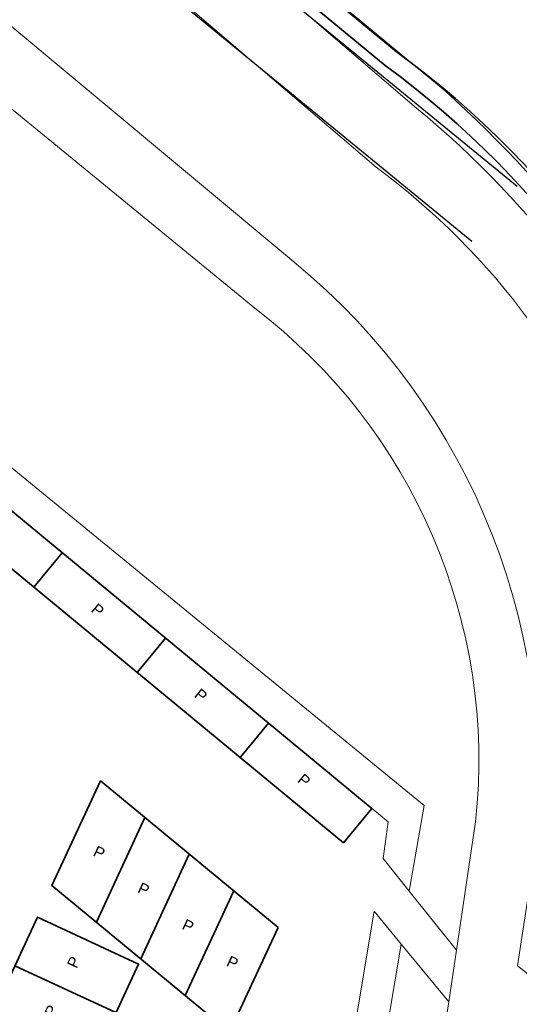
# Model space of a CAD drawing. Header units: metres. Extents: x 93008 to 98406, y 448779 to 454332.
# Tile 52 of 136: x 95635 to 95657, y 451614 to 451658. Entities that reach past the tile are written whole.
import ezdxf
from ezdxf.enums import TextEntityAlignment as Align

# ---------------------------------------------------------------- set-up
doc = ezdxf.new("R2010")
doc.units = ezdxf.units.M
doc.header["$MEASUREMENT"] = 0
for name, color, linetype, lineweight in [('B-PV-GR-HAAG-G', 85, 'GR-HAAG1', 35), ('B-PV-VH-VERHARDING_FIETSPAD-G', 252, 'Continuous', 18), ('B-PV-VW-MARKERING_PARKEERVAK-G', 7, 'Continuous', 35), ('B-PV-VW-MARKERING_PARKEERVAK-SCHEDING-G', 7, 'Continuous', 35), ('B-RO-GR-BEPLANTING_CULTUUR_VASTE PLANTENVAK-GV', 83, 'Continuous', 18), ('B-RO-VH-VERHARDING_ASFALT-GV', 252, 'Continuous', 18), ('X-XX-AL-REFERENTIE_AUTOTURN-G', 7, 'Continuous', 18)]:
    doc.layers.add(name, color=color, linetype=linetype, lineweight=lineweight)
doc.layers.add('B-PV-VW-MARKERING_PARKEERVAK-T', color=7, linetype='Continuous', lineweight=25, plot=False)
for name, color, linetype, lineweight, true_color in [('B-RO-GR-BEPLANTING_CULTUUR_VASTE PLANTENVAK-V', 7, 'Continuous', 18, 0xa5a552), ('B-RO-OG-TERREIN_CULTUURSCHEIDING-V', 7, 'Continuous', 18, 0x28c846), ('B-RO-VH-VERHARDING_BEDRIJFSVLOERPLAAT-V', 7, 'Continuous', 18, 0xcdcdcd), ('B-RO-VH-VERHARDING_BETONSTRAATSTEEN-V', 7, 'Continuous', 18, 0xcdcdcd)]:
    doc.layers.add(name, color=color, linetype=linetype, lineweight=lineweight, true_color=true_color)
doc.layers.add('X-XX-AL-HULPLIJN-G', color=6, linetype='Continuous', plot=False)
doc.styles.get("Standard").update_dxf_attribs({"font": 'arial.ttf'})
doc.linetypes.add('GR-HAAG1', pattern='A,6,[176,NLCS.SHX,S=0.125,R=0,X=0,Y=0],-2', length=8)

# ---------------------------------------------------------------- blocks, each defined once
blk = doc.blocks.new('-P')
at = {"layer": 'B-PV-VW-MARKERING_PARKEERVAK-T'}
blk.add_text('P', height=0.5, dxfattribs=at).set_placement((0, 0), align=Align.MIDDLE_CENTER)
blk = doc.blocks.new('*U27')
at = {"layer": 'B-PV-VW-MARKERING_PARKEERVAK-G'}
blk.add_lwpolyline([(0, 0), (28.8, 0), (28.8, 5), (0, 5)], close=True, dxfattribs=at)
at = {"layer": 'B-PV-VW-MARKERING_PARKEERVAK-SCHEDING-G'}
for p, q in [((2.4, 0), (2.4, 5)), ((4.8, 0), (4.8, 5)), ((7.2, 0), (7.2, 5)), ((9.6, 0), (9.6, 5)), ((12, 0), (12, 5)), ((14.4, 0), (14.4, 5)), ((16.8, 0), (16.8, 5)), ((19.2, 0), (19.2, 5)), ((21.6, 0), (21.6, 5)), ((24, 0), (24, 5)), ((26.4, 0), (26.4, 5)), ((28.8, 0), (28.8, 5))]:
    blk.add_line(p, q, dxfattribs=at)
at = {"layer": 'B-PV-VW-MARKERING_PARKEERVAK-T'}
for p in [(1.256, 2.667), (3.656, 2.667), (6.056, 2.667), (8.456, 2.667), (10.856, 2.667), (13.256, 2.667), (15.656, 2.667), (18.056, 2.667), (20.456, 2.667), (22.856, 2.667), (25.256, 2.667), (27.656, 2.667)]:
    blk.add_blockref('-P', p, dxfattribs=at)
blk = doc.blocks.new('*U29')
at = {"layer": 'B-PV-VW-MARKERING_PARKEERVAK-G'}
blk.add_lwpolyline([(0, 0), (42, 0), (42, 2), (0, 2)], close=True, dxfattribs=at)
at = {"layer": 'B-PV-VW-MARKERING_PARKEERVAK-SCHEDING-G'}
for p, q in [((6, 2), (6, 0)), ((12, 2), (12, 0)), ((18, 2), (18, 0)), ((24, 2), (24, 0)), ((30, 2), (30, 0)), ((36, 2), (36, 0)), ((42, 2), (42, 0))]:
    blk.add_line(p, q, dxfattribs=at)
at = {"layer": 'B-PV-VW-MARKERING_PARKEERVAK-T'}
for p in [(2.857, 1.036), (8.857, 1.036), (14.857, 1.036), (20.857, 1.036), (26.857, 1.036), (32.857, 1.036), (38.857, 1.036)]:
    blk.add_blockref('-P', p, dxfattribs=at)
blk = doc.blocks.new('*U112')
at = {"layer": 'X-XX-AL-REFERENTIE_AUTOTURN-G', "color": 6, "linetype": 'Continuous', "ltscale": 0.3048, "transparency": 33554687}
blk.add_arc((95425.98, 451337.947), 397.25, 54.19855, 57.43352, dxfattribs=at)

msp = doc.modelspace()

# ---------------------------------------------------------------- linework, layer by layer
at = {"layer": 'B-PV-GR-HAAG-G', "ltscale": 0.25, "flags": 128}
msp.add_lwpolyline([(95666.886, 451634.737, 0.162434), (95651.456, 451656.432), (95618.352, 451683.7), (95617.844, 451683.083), (95650.965, 451655.8, -0.162215), (95666.104, 451634.559, -0.09432), (95665.073, 451608.27), (95662.924, 451596.002, 0.031915), (95660.395, 451571.116), (95660.928, 451562.476), (95661.726, 451562.526), (95661.196, 451571.126, -0.031854), (95663.712, 451595.864), (95665.857, 451608.111, 0.094454)], format="xyb", close=True, dxfattribs=at)
at = {"layer": 'B-PV-VH-VERHARDING_FIETSPAD-G'}
msp.add_lwpolyline([(95665.89, 451616.424, 0.115751), (95664.665, 451637.668, 0.116476), (95652.376, 451653.89), (95643.313, 451661.663), (95641.194, 451659.239), (95650.56, 451651.239, -0.305626), (95662.725, 451617.109), (95661.948, 451611.505), (95661.552, 451609.363), (95659.788, 451599.149), (95657.527, 451584.514, 0.024214), (95656.951, 451580.136, 0.024244), (95656.802, 451575.722), (95656.459, 451563.943), (95656.448, 451562.087), (95661.253, 451561.989, -0.362511), (95660.812, 451562.439), (95660.734, 451563.462), (95660.09, 451574.45), (95659.993, 451575.701, -0.037126), (95661.71, 451592.291), (95662.827, 451598.007)], format="xyb", close=True, dxfattribs=at)
at = {"layer": 'B-PV-VW-MARKERING_PARKEERVAK-G'}
msp.add_line((95649.093, 451620.953), (95616.689, 451647.674), dxfattribs=at)
msp.add_lwpolyline([(95638.188, 451623.724), (95636.014, 451619.036), (95643.988, 451612.46), (95646.162, 451617.148)], close=True, dxfattribs=at)
at = {"layer": 'B-PV-VW-MARKERING_PARKEERVAK-SCHEDING-G'}
for p, q in [((95638.008, 451617.392), (95640.182, 451622.08)), ((95640.001, 451615.748), (95642.175, 451620.436)), ((95641.995, 451614.104), (95644.169, 451618.792))]:
    msp.add_line(p, q, dxfattribs=at)
at = {"layer": 'B-RO-GR-BEPLANTING_CULTUUR_VASTE PLANTENVAK-GV'}
msp.add_lwpolyline([(95665.542, 451605.096), (95667.304, 451615.309, 0.11109), (95666.15, 451638.501, 0.089434), (95653.653, 451654.659), (95641.789, 451664.483), (95618.586, 451683.997), (95618.418, 451683.79), (95617.456, 451682.601), (95631.105, 451671.877), (95643.313, 451661.663), (95652.376, 451653.89, -0.116476), (95664.665, 451637.668, -0.115751), (95665.89, 451616.424), (95662.827, 451598.007)], format="xyb", dxfattribs=at)
at = {"layer": 'B-RO-GR-BEPLANTING_CULTUUR_VASTE PLANTENVAK-V'}
msp.add_lwpolyline([(95665.542, 451605.096), (95667.304, 451615.309, 0.11109), (95666.15, 451638.501, 0.089434), (95653.653, 451654.659), (95641.789, 451664.483), (95618.586, 451683.997), (95618.418, 451683.79), (95617.456, 451682.601), (95631.105, 451671.877), (95643.313, 451661.663), (95652.376, 451653.89, -0.116476), (95664.665, 451637.668, -0.115751), (95665.89, 451616.424), (95662.827, 451598.007)], format="xyb", dxfattribs=at)
at = {"layer": 'B-RO-GR-BEPLANTING_CULTUUR_VASTE PLANTENVAK-V', "flags": 128}
msp.add_lwpolyline([(95605.319, 451664.177, -0.216164), (95605.383, 451667.976), (95604.118, 451668.576, 0.216164), (95604.034, 451663.62), (95605.428, 451660.403, 0.118653), (95607.116, 451658.159), (95651.103, 451621.888), (95650.873, 451620.251), (95652.045, 451618.787), (95652.717, 451622.621), (95608.051, 451659.157, -0.119325), (95606.745, 451660.883)], format="xyb", close=True, dxfattribs=at)
at = {"layer": 'B-RO-GR-BEPLANTING_CULTUUR_VASTE PLANTENVAK-V'}
msp.add_lwpolyline([(95651.69, 451616.412), (95650.48, 451617.888), (95643.185, 451574.367), (95642.167, 451572.309), (95644.122, 451571.428)], close=True, dxfattribs=at)
at = {"layer": 'B-RO-OG-TERREIN_CULTUURSCHEIDING-V'}
for points in [[(95630.001, 451668.596), (95607.82, 451680.995), (95607.215, 451679.803), (95606.862, 451679.048), (95608.404, 451678.339), (95614.784, 451673.494), (95632.98, 451658.555), (95646.87, 451646.991, -0.261277), (95657.557, 451619.72), (95656.901, 451615.442), (95661.948, 451611.505), (95662.725, 451617.109, 0.305626), (95650.56, 451651.239), (95641.194, 451659.239)], [(95628.044, 451658.893), (95613.225, 451671.398), (95607.487, 451675.682), (95607.487, 451675.682), (95604.118, 451668.576), (95604.118, 451668.576), (95604.118, 451668.576), (95604.118, 451668.576), (95604.118, 451668.576), (95605.383, 451667.976, 0.216164), (95605.319, 451664.177), (95606.745, 451660.883, 0.119325), (95608.051, 451659.157), (95652.717, 451622.621), (95652.045, 451618.787), (95654.162, 451616.141), (95655.026, 451621.89, 0.262743), (95645.115, 451644.92)], [(95653.818, 451613.816), (95651.69, 451616.412), (95644.122, 451571.428), (95645.097, 451570.989, 0.14116), (95646.294, 451571.238, 0.139536), (95647.172, 451572.073), (95648.033, 451577.195)]]:
    msp.add_lwpolyline(points, format="xyb", close=True, dxfattribs=at)
at = {"layer": 'B-RO-VH-VERHARDING_ASFALT-GV'}
msp.add_lwpolyline([(95665.542, 451605.096), (95667.304, 451615.309, 0.11109), (95666.15, 451638.501, 0.089434), (95653.653, 451654.659), (95641.789, 451664.483), (95618.586, 451683.997), (95618.418, 451683.79, 0.140819), (95614.314, 451685.07, 0.153112), (95609.852, 451683.781), (95604.428, 451688.08, 0.226941), (95604.523, 451694.855), (95604.016, 451695.785), (95598.405, 451700), (95535.145, 451751.511)], format="xyb", dxfattribs=at)
at = {"layer": 'B-RO-VH-VERHARDING_BEDRIJFSVLOERPLAAT-V'}
msp.add_lwpolyline([(95661.71, 451592.291), (95662.827, 451598.007), (95665.89, 451616.424, 0.115751), (95664.665, 451637.668, 0.116476), (95652.376, 451653.89), (95643.313, 451661.663), (95641.194, 451659.239), (95650.56, 451651.239, -0.305626), (95662.725, 451617.109), (95661.948, 451611.505), (95661.552, 451609.363), (95659.788, 451599.149), (95657.527, 451584.514, 0.024214), (95656.951, 451580.136, 0.024244), (95656.802, 451575.722), (95656.459, 451563.943), (95656.448, 451562.087), (95661.253, 451561.989, -0.362511), (95660.812, 451562.439), (95660.734, 451563.462), (95660.09, 451574.45), (95659.993, 451575.701, -0.037126)], format="xyb", close=True, dxfattribs=at)
at = {"layer": 'B-RO-VH-VERHARDING_BETONSTRAATSTEEN-V'}
msp.add_lwpolyline([(95661.948, 451611.505), (95656.901, 451615.442), (95657.557, 451619.72, 0.261277), (95646.87, 451646.991), (95632.98, 451658.555), (95614.784, 451673.494), (95608.404, 451678.339), (95606.862, 451679.048), (95605.706, 451676.594), (95607.229, 451675.874), (95613.225, 451671.398), (95628.044, 451658.893), (95645.115, 451644.92, -0.262743), (95655.026, 451621.89), (95654.162, 451616.141), (95653.818, 451613.816), (95648.033, 451577.195)], format="xyb", dxfattribs=at)
msp.add_lwpolyline([(95613.708, 451652.723), (95613.708, 451652.723), (95586.588, 451594.896), (95641.025, 451570.029), (95642.167, 451572.309), (95643.185, 451574.367), (95650.48, 451617.888), (95651.69, 451616.412), (95653.818, 451613.816), (95654.162, 451616.141), (95652.045, 451618.787), (95650.873, 451620.251), (95651.103, 451621.888), (95613.708, 451652.723)], dxfattribs=at)
at = {"layer": 'X-XX-AL-HULPLIJN-G'}
for p, q in [((95656.886, 451650.382), (95418.383, 451845.542)), ((95654.859, 451647.905), (95416.357, 451843.066))]:
    msp.add_line(p, q, dxfattribs=at)

# ---------------------------------------------------------------- block references
msp.add_blockref('*U112', (3.033, -2.451))
at = {"layer": 'B-PV-VW-MARKERING_PARKEERVAK-G'}
for name, p, rotation in [('*U29', (95616.689, 451647.674), 320.4912234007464), ('*U27', (95627.778, 451589.388), 65.12271435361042)]:
    msp.add_blockref(name, p, dxfattribs=dict(at, rotation=rotation))
at = {"layer": 'B-PV-VW-MARKERING_PARKEERVAK-SCHEDING-G', "rotation": 334.6222584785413}
for p in [(95638.137, 451620.52), (95640.131, 451618.876), (95642.124, 451617.233), (95644.118, 451615.589)]:
    msp.add_blockref('-P', p, dxfattribs=at)

doc.saveas('drawing.dxf')
